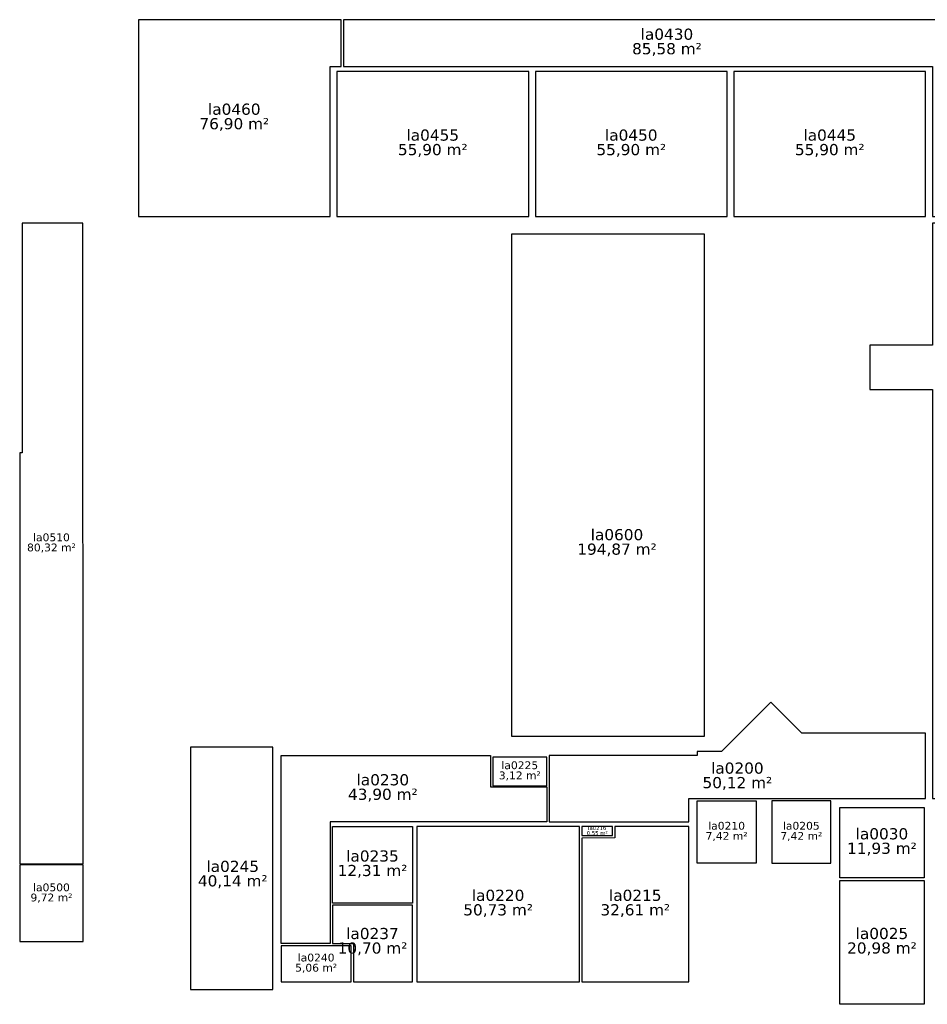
# Model space of a CAD drawing. Header units: millimetres. Extents: x 108 to 83180, y -6800 to 41520.
# Tile 1 of 2: x 108 to 40805, y -2600 to 41520. Entities that reach past the tile are written whole.
import ezdxf
from ezdxf.enums import TextEntityAlignment as Align

# ---------------------------------------------------------------- set-up
doc = ezdxf.new("R2010")
doc.units = ezdxf.units.MM
doc.header["$LTSCALE"] = 100
for name, color, linetype in [('00--F-IL-RUIMTEDEF', 5, 'Continuous'), ('00--F-IL-TERREINDEF', 6, 'Continuous'), ('00--F-IT-RUIMTE-M2', 7, 'Continuous'), ('00--F-IT-RUIMTE-NR', 7, 'Continuous'), ('00--F-IT-RUIMTE-OM', 7, 'Continuous'), ('TI', 1, 'Continuous')]:
    doc.layers.add(name, color=color, linetype=linetype)
doc.styles.add('kw1c_fm_rnr', font='verdana.ttf', dxfattribs={"height": 500})

# ---------------------------------------------------------------- blocks, each defined once
blk = doc.blocks.new('kw1c-fm-ruimte-nr')
at = {"layer": '00--F-IT-RUIMTE-M2', "style": 'kw1c_fm_rnr', "flags": 12}
blk.add_attdef('KW1C-FM-OPPERVLAKTE', text='', height=500, dxfattribs=at).set_placement((0, 0), align=Align.TOP_CENTER)
at = {"layer": '00--F-IT-RUIMTE-NR', "style": 'kw1c_fm_rnr', "flags": 12}
blk.add_attdef('KW1C-FM-RUIMTENUMMER', text='', height=500, dxfattribs=at).set_placement((0, 0), align=Align.BOTTOM_CENTER)
at = {"layer": '00--F-IT-RUIMTE-OM', "style": 'kw1c_fm_rnr', "flags": 13}
blk.add_attdef('KW1C-FM-INFO', text='', height=500, dxfattribs=at).set_placement((0, -600), align=Align.TOP_CENTER)
blk = doc.blocks.new('kw1c-fm-terrein-nr')
at = {"layer": '00--F-IT-RUIMTE-M2', "style": 'kw1c_fm_rnr', "flags": 12}
blk.add_attdef('KW1C-FM-OPPERVLAKTE', text='', height=500, dxfattribs=at).set_placement((0, 0), align=Align.TOP_CENTER)
at = {"layer": '00--F-IT-RUIMTE-NR', "style": 'kw1c_fm_rnr', "flags": 12}
blk.add_attdef('KW1C-FM-TERREINNUMMER', text='', height=500, dxfattribs=at).set_placement((0, 0), align=Align.BOTTOM_CENTER)
at = {"layer": '00--F-IT-RUIMTE-OM', "style": 'kw1c_fm_rnr', "flags": 13}
blk.add_attdef('KW1C-FM-INFO', text='', height=500, dxfattribs=at).set_placement((0, -600), align=Align.TOP_CENTER)

msp = doc.modelspace()

# ---------------------------------------------------------------- linework, layer by layer
at = {"layer": '00--F-IL-RUIMTEDEF'}
for points in [[(5430, 41520), (5430, 32700), (14030, 32700), (14030, 39420), (14530, 39420), (14530, 41520)], [(14630, 41520), (14630, 39420), (41030, 39420), (41030, 32700), (43630, 32700), (43630, 37940), (47870, 37940), (47870, 39640), (43630, 39640), (43630, 41520)], [(14330, 39200), (14330, 32700), (22930, 32700), (22930, 39200)], [(23230, 39200), (23230, 32700), (31830, 32700), (31830, 39200)], [(32130, 39200), (32130, 32700), (40730, 32700), (40730, 39200)], [(49250, 30150), (45250, 30150), (45250, 32400), (41030, 32400), (41030, 26940), (38230, 26940), (38230, 24950), (41030, 24950), (41030, 6620), (44330, 6620), (44330, 11220), (49250, 11220)], [(23845, 8550), (23845, 5574), (30110, 5574), (30110, 6620), (40730, 6620), (40730, 9554), (35171, 9554), (33782, 10942), (31569, 8729), (30480, 8729), (30480, 8550)], [(11830, 8550), (21220, 8550), (21220, 7140), (23745, 7140), (23745, 5574), (14030, 5574), (14030, 120), (11830, 120)], [(21320, 8475), (21320, 7190), (23745, 7190), (23745, 8475)], [(30480, 6520), (33130, 6520), (33130, 3720), (30480, 3720)], [(33830, 6520), (33830, 3720), (36480, 3720), (36480, 6520)], [(36880, 6220), (40660, 6220), (40660, 3065), (36880, 3065)], [(14130, 5360), (17724, 5360), (17724, 1935), (14130, 1935)], [(17910, 5360), (17910, -1590), (25210, -1590), (25210, 3410), (25210, 3410), (25210, 5360)], [(25310, 5360), (25310, 4960), (26693, 4960), (26693, 5360)], [(30110, 5360), (26793, 5360), (26793, 4860), (25310, 4845), (25310, -1590), (30110, -1590)], [(36880, 2950), (40660, 2950), (40660, -2600), (36880, -2600)], [(14130, 1835), (14130, 127), (15070, 127), (15070, -1590), (17724, -1590), (17724, 1835), (14130, 1835)], [(11830, -1590), (14970, -1590), (14970, 20), (11830, 20)]]:
    msp.add_lwpolyline(points, close=True, dxfattribs=at)
at = {"layer": '00--F-IL-TERREINDEF'}
for points in [[(2940, 32400), (216, 32400), (216, 22118), (108, 22118), (110, 3693), (2950, 3693)], [(22160, 31910), (22160, 9410), (30821, 9410), (30821, 31910)], [(110, 220), (2950, 220), (2950, 3643), (110, 3643)]]:
    msp.add_lwpolyline(points, close=True, dxfattribs=at)
at = {"layer": '00--F-IL-TERREINDEF', "color": 5}
msp.add_lwpolyline([(11460, 8920), (7760, 8920), (7760, -1930), (11460, -1930)], close=True, dxfattribs=at)

# ---------------------------------------------------------------- block references
ref = msp.add_blockref('kw1c-fm-ruimte-nr', (29130, 40470))
ref.add_attrib('KW1C-FM-RUIMTENUMMER', 'la0430', dxfattribs={"layer": '00--F-IT-RUIMTE-NR', "height": 500, "style": 'kw1c_fm_rnr'}).set_placement((29130, 40470), align=Align.BOTTOM_CENTER)
ref.add_attrib('KW1C-FM-OPPERVLAKTE', '85,58 m²', dxfattribs={"layer": '00--F-IT-RUIMTE-M2', "height": 500, "style": 'kw1c_fm_rnr'}).set_placement((29130, 40470), align=Align.TOP_CENTER)
ref = msp.add_blockref('kw1c-fm-ruimte-nr', (9730, 37110))
ref.add_attrib('KW1C-FM-RUIMTENUMMER', 'la0460', dxfattribs={"layer": '00--F-IT-RUIMTE-NR', "height": 500, "style": 'kw1c_fm_rnr'}).set_placement((9730, 37110), align=Align.BOTTOM_CENTER)
ref.add_attrib('KW1C-FM-OPPERVLAKTE', '76,90 m²', dxfattribs={"layer": '00--F-IT-RUIMTE-M2', "height": 500, "style": 'kw1c_fm_rnr'}).set_placement((9730, 37110), align=Align.TOP_CENTER)
ref = msp.add_blockref('kw1c-fm-ruimte-nr', (18630, 35950))
ref.add_attrib('KW1C-FM-RUIMTENUMMER', 'la0455', dxfattribs={"layer": '00--F-IT-RUIMTE-NR', "height": 500, "style": 'kw1c_fm_rnr'}).set_placement((18630, 35950), align=Align.BOTTOM_CENTER)
ref.add_attrib('KW1C-FM-OPPERVLAKTE', '55,90 m²', dxfattribs={"layer": '00--F-IT-RUIMTE-M2', "height": 500, "style": 'kw1c_fm_rnr'}).set_placement((18630, 35950), align=Align.TOP_CENTER)
ref = msp.add_blockref('kw1c-fm-ruimte-nr', (27530, 35950))
ref.add_attrib('KW1C-FM-RUIMTENUMMER', 'la0450', dxfattribs={"layer": '00--F-IT-RUIMTE-NR', "height": 500, "style": 'kw1c_fm_rnr'}).set_placement((27530, 35950), align=Align.BOTTOM_CENTER)
ref.add_attrib('KW1C-FM-OPPERVLAKTE', '55,90 m²', dxfattribs={"layer": '00--F-IT-RUIMTE-M2', "height": 500, "style": 'kw1c_fm_rnr'}).set_placement((27530, 35950), align=Align.TOP_CENTER)
ref = msp.add_blockref('kw1c-fm-ruimte-nr', (36430, 35950))
ref.add_attrib('KW1C-FM-RUIMTENUMMER', 'la0445', dxfattribs={"layer": '00--F-IT-RUIMTE-NR', "height": 500, "style": 'kw1c_fm_rnr'}).set_placement((36430, 35950), align=Align.BOTTOM_CENTER)
ref.add_attrib('KW1C-FM-OPPERVLAKTE', '55,90 m²', dxfattribs={"layer": '00--F-IT-RUIMTE-M2', "height": 500, "style": 'kw1c_fm_rnr'}).set_placement((36430, 35950), align=Align.TOP_CENTER)
ref = msp.add_blockref('kw1c-fm-ruimte-nr', (22532, 7832), dxfattribs=dict(xscale=0.7, yscale=0.7, zscale=0.7))
ref.add_attrib('KW1C-FM-RUIMTENUMMER', 'la0225', dxfattribs={"layer": '00--F-IT-RUIMTE-NR', "height": 350, "style": 'kw1c_fm_rnr'}).set_placement((22532, 7832), align=Align.BOTTOM_CENTER)
ref.add_attrib('KW1C-FM-OPPERVLAKTE', '3,12 m²', dxfattribs={"layer": '00--F-IT-RUIMTE-M2', "height": 350, "style": 'kw1c_fm_rnr'}).set_placement((22532, 7832), align=Align.TOP_CENTER)
ref = msp.add_blockref('kw1c-fm-ruimte-nr', (32287, 7585))
ref.add_attrib('KW1C-FM-RUIMTENUMMER', 'la0200', dxfattribs={"layer": '00--F-IT-RUIMTE-NR', "height": 500, "style": 'kw1c_fm_rnr'}).set_placement((32287, 7585), align=Align.BOTTOM_CENTER)
ref.add_attrib('KW1C-FM-OPPERVLAKTE', '50,12 m²', dxfattribs={"layer": '00--F-IT-RUIMTE-M2', "height": 500, "style": 'kw1c_fm_rnr'}).set_placement((32287, 7585), align=Align.TOP_CENTER)
ref = msp.add_blockref('kw1c-fm-ruimte-nr', (16391, 7062))
ref.add_attrib('KW1C-FM-RUIMTENUMMER', 'la0230', dxfattribs={"layer": '00--F-IT-RUIMTE-NR', "height": 500, "style": 'kw1c_fm_rnr'}).set_placement((16391, 7062), align=Align.BOTTOM_CENTER)
ref.add_attrib('KW1C-FM-OPPERVLAKTE', '43,90 m²', dxfattribs={"layer": '00--F-IT-RUIMTE-M2', "height": 500, "style": 'kw1c_fm_rnr'}).set_placement((16391, 7062), align=Align.TOP_CENTER)
ref = msp.add_blockref('kw1c-fm-ruimte-nr', (26002, 5160), dxfattribs=dict(xscale=0.35, yscale=0.35, zscale=0.35))
ref.add_attrib('KW1C-FM-RUIMTENUMMER', 'la0216', dxfattribs={"layer": '00--F-IT-RUIMTE-NR', "height": 175, "style": 'kw1c_fm_rnr'}).set_placement((26002, 5160), align=Align.BOTTOM_CENTER)
ref.add_attrib('KW1C-FM-OPPERVLAKTE', '0,55 m²', dxfattribs={"layer": '00--F-IT-RUIMTE-M2', "height": 175, "style": 'kw1c_fm_rnr'}).set_placement((26002, 5160), align=Align.TOP_CENTER)
ref = msp.add_blockref('kw1c-fm-ruimte-nr', (31805, 5120), dxfattribs=dict(xscale=0.7, yscale=0.7, zscale=0.7))
ref.add_attrib('KW1C-FM-RUIMTENUMMER', 'la0210', dxfattribs={"layer": '00--F-IT-RUIMTE-NR', "height": 350, "style": 'kw1c_fm_rnr'}).set_placement((31805, 5120), align=Align.BOTTOM_CENTER)
ref.add_attrib('KW1C-FM-OPPERVLAKTE', '7,42 m²', dxfattribs={"layer": '00--F-IT-RUIMTE-M2', "height": 350, "style": 'kw1c_fm_rnr'}).set_placement((31805, 5120), align=Align.TOP_CENTER)
ref = msp.add_blockref('kw1c-fm-ruimte-nr', (35155, 5120), dxfattribs=dict(xscale=0.7, yscale=0.7, zscale=0.7))
ref.add_attrib('KW1C-FM-RUIMTENUMMER', 'la0205', dxfattribs={"layer": '00--F-IT-RUIMTE-NR', "height": 350, "style": 'kw1c_fm_rnr'}).set_placement((35155, 5120), align=Align.BOTTOM_CENTER)
ref.add_attrib('KW1C-FM-OPPERVLAKTE', '7,42 m²', dxfattribs={"layer": '00--F-IT-RUIMTE-M2', "height": 350, "style": 'kw1c_fm_rnr'}).set_placement((35155, 5120), align=Align.TOP_CENTER)
ref = msp.add_blockref('kw1c-fm-ruimte-nr', (38770, 4642))
ref.add_attrib('KW1C-FM-RUIMTENUMMER', 'la0030', dxfattribs={"layer": '00--F-IT-RUIMTE-NR', "height": 500, "style": 'kw1c_fm_rnr'}).set_placement((38770, 4642), align=Align.BOTTOM_CENTER)
ref.add_attrib('KW1C-FM-OPPERVLAKTE', '11,93 m²', dxfattribs={"layer": '00--F-IT-RUIMTE-M2', "height": 500, "style": 'kw1c_fm_rnr'}).set_placement((38770, 4642), align=Align.TOP_CENTER)
ref = msp.add_blockref('kw1c-fm-ruimte-nr', (15927, 3647))
ref.add_attrib('KW1C-FM-RUIMTENUMMER', 'la0235', dxfattribs={"layer": '00--F-IT-RUIMTE-NR', "height": 500, "style": 'kw1c_fm_rnr'}).set_placement((15927, 3647), align=Align.BOTTOM_CENTER)
ref.add_attrib('KW1C-FM-OPPERVLAKTE', '12,31 m²', dxfattribs={"layer": '00--F-IT-RUIMTE-M2', "height": 500, "style": 'kw1c_fm_rnr'}).set_placement((15927, 3647), align=Align.TOP_CENTER)
ref = msp.add_blockref('kw1c-fm-ruimte-nr', (21560, 1885))
ref.add_attrib('KW1C-FM-RUIMTENUMMER', 'la0220', dxfattribs={"layer": '00--F-IT-RUIMTE-NR', "height": 500, "style": 'kw1c_fm_rnr'}).set_placement((21560, 1885), align=Align.BOTTOM_CENTER)
ref.add_attrib('KW1C-FM-OPPERVLAKTE', '50,73 m²', dxfattribs={"layer": '00--F-IT-RUIMTE-M2', "height": 500, "style": 'kw1c_fm_rnr'}).set_placement((21560, 1885), align=Align.TOP_CENTER)
ref = msp.add_blockref('kw1c-fm-ruimte-nr', (27710, 1885))
ref.add_attrib('KW1C-FM-RUIMTENUMMER', 'la0215', dxfattribs={"layer": '00--F-IT-RUIMTE-NR', "height": 500, "style": 'kw1c_fm_rnr'}).set_placement((27710, 1885), align=Align.BOTTOM_CENTER)
ref.add_attrib('KW1C-FM-OPPERVLAKTE', '32,61 m²', dxfattribs={"layer": '00--F-IT-RUIMTE-M2', "height": 500, "style": 'kw1c_fm_rnr'}).set_placement((27710, 1885), align=Align.TOP_CENTER)
ref = msp.add_blockref('kw1c-fm-ruimte-nr', (15927, 172))
ref.add_attrib('KW1C-FM-RUIMTENUMMER', 'la0237', dxfattribs={"layer": '00--F-IT-RUIMTE-NR', "height": 500, "style": 'kw1c_fm_rnr'}).set_placement((15927, 172), align=Align.BOTTOM_CENTER)
ref.add_attrib('KW1C-FM-OPPERVLAKTE', '10,70 m²', dxfattribs={"layer": '00--F-IT-RUIMTE-M2', "height": 500, "style": 'kw1c_fm_rnr'}).set_placement((15927, 172), align=Align.TOP_CENTER)
ref = msp.add_blockref('kw1c-fm-ruimte-nr', (38770, 175))
ref.add_attrib('KW1C-FM-RUIMTENUMMER', 'la0025', dxfattribs={"layer": '00--F-IT-RUIMTE-NR', "height": 500, "style": 'kw1c_fm_rnr'}).set_placement((38770, 175), align=Align.BOTTOM_CENTER)
ref.add_attrib('KW1C-FM-OPPERVLAKTE', '20,98 m²', dxfattribs={"layer": '00--F-IT-RUIMTE-M2', "height": 500, "style": 'kw1c_fm_rnr'}).set_placement((38770, 175), align=Align.TOP_CENTER)
ref = msp.add_blockref('kw1c-fm-ruimte-nr', (13400, -785), dxfattribs=dict(xscale=0.7, yscale=0.7, zscale=0.7))
ref.add_attrib('KW1C-FM-RUIMTENUMMER', 'la0240', dxfattribs={"layer": '00--F-IT-RUIMTE-NR', "height": 350, "style": 'kw1c_fm_rnr'}).set_placement((13400, -785), align=Align.BOTTOM_CENTER)
ref.add_attrib('KW1C-FM-OPPERVLAKTE', '5,06 m²', dxfattribs={"layer": '00--F-IT-RUIMTE-M2', "height": 350, "style": 'kw1c_fm_rnr'}).set_placement((13400, -785), align=Align.TOP_CENTER)
at = {"layer": 'TI'}
ref = msp.add_blockref('kw1c-fm-terrein-nr', (1532, 18046), dxfattribs=dict(at, xscale=0.7, yscale=0.7, zscale=0.7))
ref.add_attrib('KW1C-FM-TERREINNUMMER', 'la0510', dxfattribs={"layer": '00--F-IT-RUIMTE-NR', "height": 350, "style": 'kw1c_fm_rnr'}).set_placement((1532, 18046), align=Align.BOTTOM_CENTER)
ref.add_attrib('KW1C-FM-OPPERVLAKTE', '80,32 m²', dxfattribs={"layer": '00--F-IT-RUIMTE-M2', "height": 350, "style": 'kw1c_fm_rnr'}).set_placement((1532, 18046), align=Align.TOP_CENTER)
ref = msp.add_blockref('kw1c-fm-terrein-nr', (26890, 18046), dxfattribs=at)
ref.add_attrib('KW1C-FM-TERREINNUMMER', 'la0600', dxfattribs={"layer": '00--F-IT-RUIMTE-NR', "height": 500, "style": 'kw1c_fm_rnr'}).set_placement((26890, 18046), align=Align.BOTTOM_CENTER)
ref.add_attrib('KW1C-FM-OPPERVLAKTE', '194,87 m²', dxfattribs={"layer": '00--F-IT-RUIMTE-M2', "height": 500, "style": 'kw1c_fm_rnr'}).set_placement((26890, 18046), align=Align.TOP_CENTER)
ref = msp.add_blockref('kw1c-fm-terrein-nr', (9661, 3183), dxfattribs=at)
ref.add_attrib('KW1C-FM-TERREINNUMMER', 'la0245', dxfattribs={"layer": '00--F-IT-RUIMTE-NR', "height": 500, "style": 'kw1c_fm_rnr'}).set_placement((9661, 3183), align=Align.BOTTOM_CENTER)
ref.add_attrib('KW1C-FM-OPPERVLAKTE', '40,14 m²', dxfattribs={"layer": '00--F-IT-RUIMTE-M2', "height": 500, "style": 'kw1c_fm_rnr'}).set_placement((9661, 3183), align=Align.TOP_CENTER)
ref = msp.add_blockref('kw1c-fm-terrein-nr', (1532, 2361), dxfattribs=dict(at, xscale=0.7, yscale=0.7, zscale=0.7))
ref.add_attrib('KW1C-FM-TERREINNUMMER', 'la0500', dxfattribs={"layer": '00--F-IT-RUIMTE-NR', "height": 350, "style": 'kw1c_fm_rnr'}).set_placement((1532, 2361), align=Align.BOTTOM_CENTER)
ref.add_attrib('KW1C-FM-OPPERVLAKTE', '9,72 m²', dxfattribs={"layer": '00--F-IT-RUIMTE-M2', "height": 350, "style": 'kw1c_fm_rnr'}).set_placement((1532, 2361), align=Align.TOP_CENTER)

doc.saveas('drawing.dxf')
